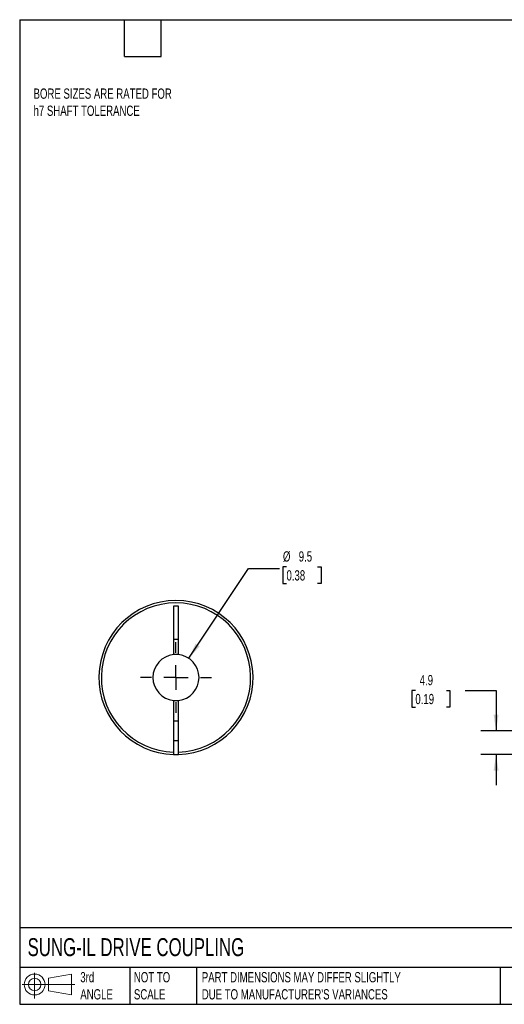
# Model space of a CAD drawing. Header units: millimetres. Extents: x 6 to 273, y 6 to 210.
# Tile 1 of 3: x 6 to 106, y 6 to 210. Entities that reach past the tile are written whole.
import ezdxf

# ---------------------------------------------------------------- set-up
doc = ezdxf.new("R2010")
doc.units = ezdxf.units.MM
doc.linetypes.add('SLD-Center', pattern=[19.05, 15.24, -1.27, 1.27, -1.27])
doc.linetypes.add('SLD-Solid', pattern=[0])
doc.layers.add('CENTER', color=40, linetype='SLD-Center')
doc.layers.add('SLD-DEFPOINTS', color=7, linetype='Continuous')
doc.layers.add('DIMENSIONS', color=140, linetype='SLD-Solid', lineweight=25)
doc.layers.add('TEXT', color=140, linetype='SLD-Solid', lineweight=25)
doc.styles.add('SLDTEXTSTYLE0', font='TXT', dxfattribs={"width": 0.7})
doc.dimstyles.new('SLDDIMSTYLE0', dxfattribs={"dimtxt": 2.158008, "dimasz": 3.302, "dimexe": 0, "dimexo": 0.0625, "dimgap": 0.539502, "dimtad": 0, "dimtih": 1, "dimtoh": 1, "dimdec": 1, "dimrnd": 1e-09, "dimzin": 12, "dimdsep": 46, "dimtxsty": 'SLDTEXTSTYLE0', "dimsah": 1, "dimcen": 0.09, "dimadec": 0, "dimazin": 3, "dimtfac": 1, "dimtdec": 1, "dimtmove": 0, "dimatfit": 0, "dimfxl": 0, "dimfrac": 2, "dimtolj": 1, "dimtzin": 12, "dimarcsym": 0})
doc.dimstyles.new('SLDDIMSTYLE5', dxfattribs={"dimtxt": 2.158008, "dimasz": 3.302, "dimexe": 0, "dimexo": 0.0625, "dimgap": 0.539502, "dimtad": 0, "dimtih": 1, "dimtoh": 1, "dimdec": 1, "dimrnd": 1e-09, "dimzin": 12, "dimdsep": 46, "dimtxsty": 'SLDTEXTSTYLE0', "dimsah": 1, "dimcen": 0, "dimadec": 0, "dimazin": 3, "dimtfac": 1, "dimtdec": 1, "dimtofl": 0, "dimtmove": 0, "dimatfit": 3, "dimfxl": 0, "dimfrac": 2, "dimtolj": 1, "dimtzin": 12, "dimarcsym": 0})

# ---------------------------------------------------------------- blocks, each defined once
blk = doc.blocks.new('Block11')
at = {"color": 7, "linetype": 'SLD-Solid', "lineweight": 18}
for p, q in [((2.59, 5.31), (2.59, 0)), ((5.48, 4.17), (10.18, 5.03)), ((5.48, 1.6), (5.48, 4.17)), ((10.18, 5.03), (10.18, 0.73)), ((0, 2.88), (10.87, 2.88)), ((5.48, 1.6), (10.18, 0.73))]:
    blk.add_line(p, q, dxfattribs=at)
for radius in [2.15, 1.29]:
    blk.add_circle((2.59, 2.88), radius, dxfattribs=at)
blk = doc.blocks.new('Block12')
at = {"layer": 'SLD-DEFPOINTS'}
blk.add_blockref('Block11', (0, 0), dxfattribs=at)
blk = doc.blocks.new('_D_1')
at = {"layer": 'DIMENSIONS'}
for p, q in [((87.97, 71.11), (87.24, 71.11)), ((87.24, 71.11), (87.24, 67.68)), ((94.38, 71.11), (95.1, 71.11)), ((95.1, 71.11), (95.1, 67.68)), ((98.27, 71.11), (104.62, 71.11)), ((104.62, 71.11), (104.62, 62.79)), ((87.24, 67.68), (87.97, 67.68)), ((95.1, 67.68), (94.38, 67.68)), ((113.15, 62.79), (101.45, 62.79)), ((115.24, 57.9), (101.45, 57.9)), ((104.62, 57.9), (104.62, 51.55))]:
    blk.add_line(p, q, dxfattribs=at)
for points in [[(104.62, 62.79), (105.13, 66.1), (104.11, 66.1)], [(104.62, 57.9), (104.11, 54.6), (105.13, 54.6)]]:
    blk.add_solid(points, dxfattribs=at)
at = {"layer": 'DIMENSIONS', "char_height": 2.117, "attachment_point": 1, "style": 'SLDTEXTSTYLE0'}
for s, insert in [('4.9', (88.86, 74.32)), ('0.19', (87.97, 70.41))]:
    blk.add_mtext(s, dxfattribs=dict(at, insert=insert))
blk = doc.blocks.new('_D_8')
at = {"layer": 'DIMENSIONS'}
for p, q in [((41.22, 77.76), (53.58, 96.32)), ((53.58, 96.32), (59.93, 96.32)), ((61.38, 96.63), (60.65, 96.63)), ((60.65, 96.63), (60.65, 93.2)), ((67.79, 96.63), (68.52, 96.63)), ((68.52, 96.63), (68.52, 93.2)), ((60.65, 93.2), (61.38, 93.2)), ((68.52, 93.2), (67.79, 93.2))]:
    blk.add_line(p, q, dxfattribs=at)
blk.add_solid([(41.22, 77.76), (43.48, 80.23), (42.63, 80.79)], dxfattribs=at)
at = {"layer": 'DIMENSIONS', "char_height": 2.117, "attachment_point": 1, "style": 'SLDTEXTSTYLE0'}
for s, insert in [('%%c', (60.65, 99.84)), ('9.5', (63.91, 99.84)), ('0.38', (61.38, 95.93))]:
    blk.add_mtext(s, dxfattribs=dict(at, insert=insert))
blk = doc.blocks.new('SW_CENTERMARKSYMBOL_3')
at = {"layer": 'CENTER', "color": 0}
for p, q in [((0, 5.08), (0, 7.3025)), ((0, 0), (0, 2.54)), ((-5.08, 0), (-7.3025, 0)), ((0, 0), (-2.54, 0)), ((0, 0), (0, -2.54)), ((0, 0), (2.54, 0)), ((5.08, 0), (7.3025, 0)), ((0, -5.08), (0, -7.3025))]:
    blk.add_line(p, q, dxfattribs=at)

msp = doc.modelspace()

# ---------------------------------------------------------------- linework, layer by layer
for p, q in [((39.09, 88.49), (38.09, 88.49)), ((38.09, 88.49), (38.09, 78.53)), ((39.09, 78.53), (39.09, 88.49)), ((38.09, 81.69), (39.09, 81.69)), ((38.09, 69.06), (38.09, 58.4)), ((39.09, 58.4), (39.09, 69.06)), ((39.09, 64.79), (38.09, 64.79)), ((38.09, 60.79), (39.09, 60.79))]:
    msp.add_line(p, q)
at = {"flags": 128}
msp.add_lwpolyline([(38.09, 57.9), (38.59, 57.89), (39.09, 57.9)], dxfattribs=at)
for radius, start, end in [(15.9, 271.8021, 268.1979), (15.4, 271.8606, 268.1394), (4.76, 96.0264, 263.9736), (4.76, 83.9736, 96.0264), (4.76, 276.0264, 83.9736), (4.76, 263.9736, 276.0264)]:
    msp.add_arc((38.59, 73.79), radius, start, end)
for points in [[(38.09, 58.4), (38.09, 58.27), (38.09, 58.14), (38.09, 57.96), (38.09, 57.9), (38.09, 57.9)], [(39.09, 57.9), (39.09, 57.9), (39.09, 57.96), (39.09, 58.14), (39.09, 58.27), (39.09, 58.4)]]:
    msp.add_open_spline(points, degree=3, knots=[0, 0, 0, 0, 0.5, 0.5, 1, 1, 1, 1])
at = {"layer": 'TEXT'}
for p, q in [((6.35, 209.55), (273.05, 209.55)), ((6.35, 209.55), (6.35, 6.35)), ((27.94, 201.93), (27.94, 209.55)), ((35.56, 201.93), (35.56, 209.55)), ((27.94, 201.93), (35.56, 201.93)), ((273.05, 22.13), (6.35, 22.13)), ((273.05, 13.97), (6.35, 13.97)), ((29.04, 13.97), (29.04, 6.35)), ((42.84, 13.97), (42.84, 6.35)), ((105.48, 13.97), (105.48, 6.35)), ((6.35, 6.35), (273.05, 6.35))]:
    msp.add_line(p, q, dxfattribs=at)

# ---------------------------------------------------------------- block references
at = {"layer": 'CENTER'}
msp.add_blockref('SW_CENTERMARKSYMBOL_3', (38.59, 73.79), dxfattribs=at)
at = {"layer": 'SLD-DEFPOINTS'}
msp.add_blockref('Block12', (6.84, 7.55), dxfattribs=at)

# ---------------------------------------------------------------- texts
at = {"layer": 'TEXT', "attachment_point": 1, "style": 'SLDTEXTSTYLE0'}
for s, insert, char_height in [('BORE SIZES ARE RATED FOR^Jh7 SHAFT TOLERANCE', (9.21, 195.35), 2.1167), ('SUNG-IL DRIVE COUPLING', (7.97, 20), 3.7042), ('3rd^JANGLE', (18.85, 13), 2.117), ('NOT TO^JSCALE', (29.91, 13), 2.1167), ("PART DIMENSIONS MAY DIFFER SLIGHTLY ^JDUE TO MANUFACTURER'S VARIANCES", (43.91, 13), 2.1167)]:
    msp.add_mtext(s, dxfattribs=dict(at, insert=insert, char_height=char_height))

# ---------------------------------------------------------------- dimensions: what is measured, and where the dimension line sits
at = {"layer": 'DIMENSIONS'}
dim = msp.add_diameter_dim_2p(p1=(35.95, 69.83), p2=(41.22, 77.76), dimstyle='SLDDIMSTYLE5', dxfattribs=at)
dim.commit()
dim.dimension.update_dxf_attribs({"geometry": '_D_8', "text_midpoint": (64.58, 96.32), "dimtype": 163})
dim = msp.add_linear_dim(base=(104.62, 62.79), p1=(116.51, 57.9), p2=(114.42, 62.79), angle=90, dimstyle='SLDDIMSTYLE0', dxfattribs=at)
dim.commit()
dim.dimension.update_dxf_attribs({"geometry": '_D_1', "text_midpoint": (104.62, 71.11), "dimtype": 160})

doc.saveas('drawing.dxf')
